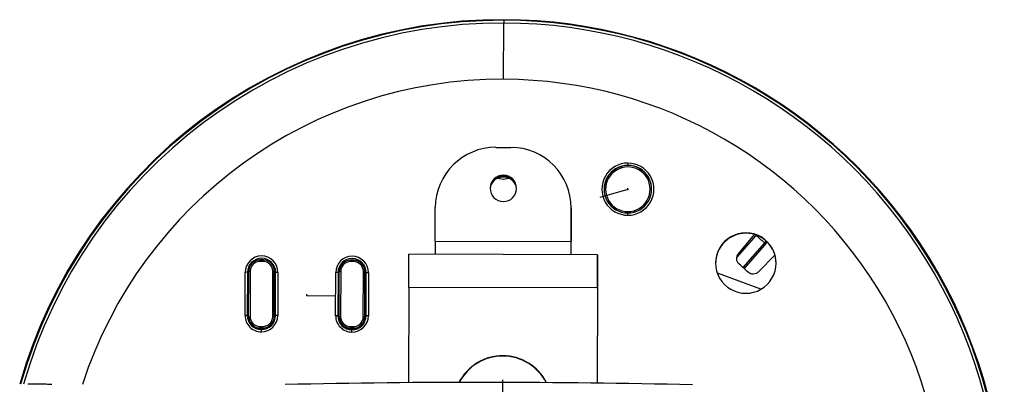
# Model space of a CAD drawing. Header units: millimetres. Extents: x -158 to 45, y -377 to 47.
# Tile 7 of 11: x -85 to 45, y -180 to -132. Entities that reach past the tile are written whole.
import ezdxf

# ---------------------------------------------------------------- set-up
doc = ezdxf.new("R2010")
doc.units = ezdxf.units.MM
doc.header["$PDSIZE"] = -1

msp = doc.modelspace()

# ---------------------------------------------------------------- linework, layer by layer
at = {"color": 7, "linetype": 'Continuous', "lineweight": 25}
for p, q in [((-21.36, -131.76), (-21.36, -131.68)), ((-21.38, -139.56), (-21.36, -132.12)), ((-22.41, -148.58), (-20.41, -148.58)), ((-5.71, -151.28), (-5.77, -151.09)), ((-4.92, -150.98), (-4.92, -150.96)), ((-21.42, -152.51), (-21.42, -152.41)), ((-22.15, -152.66), (-21.42, -152.8)), ((-21.42, -152.8), (-20.69, -152.66)), ((-30.44, -160.98), (-30.43, -156.55)), ((-12.43, -156.6), (-12.44, -161.02)), ((-12.44, -161.08), (-12.43, -156.66)), ((-12.43, -156.66), (-12.43, -156.6)), ((-4.13, -156.96), (-4.09, -157.15)), ((12.04, -160.23), (9.53, -163.12)), ((9.73, -162.65), (11.85, -160.11)), ((10.72, -159.89), (10.72, -159.95)), ((-30.44, -160.98), (-12.44, -161.02)), ((13.17, -161.22), (10.33, -164.48)), ((10.49, -164.63), (13.17, -161.55)), ((13.36, -161.01), (13.17, -161.22)), ((13.17, -161.55), (13.54, -161.13)), ((-8.95, -162.79), (-33.95, -162.72)), ((-8.95, -162.86), (-8.95, -162.79)), ((-8.95, -165.36), (-8.95, -162.86)), ((14.56, -162.84), (12.39, -165.06)), ((-53.73, -163.48), (-53.45, -163.45)), ((-53.65, -163.67), (-53.65, -163.47)), ((-53.65, -163.47), (-53.25, -163.47)), ((-53.25, -163.67), (-53.65, -163.67)), ((-53.63, -163.47), (-53.45, -163.47)), ((-53.45, -163.45), (-53.17, -163.48)), ((-53.45, -163.45), (-53.45, -163.47)), ((-53.45, -163.47), (-53.27, -163.47)), ((-53.25, -163.67), (-53.25, -163.47)), ((-41.73, -163.51), (-41.45, -163.49)), ((-41.65, -163.7), (-41.65, -163.51)), ((-41.65, -163.51), (-41.25, -163.51)), ((-41.25, -163.7), (-41.65, -163.7)), ((-41.62, -163.51), (-41.45, -163.5)), ((-41.45, -163.49), (-41.17, -163.51)), ((-41.45, -163.49), (-41.45, -163.5)), ((-41.45, -163.5), (-41.27, -163.51)), ((-41.25, -163.7), (-41.25, -163.51)), ((-55.64, -170.81), (-55.62, -165.11)), ((-55.32, -165.12), (-55.34, -170.82)), ((-55.2, -165.17), (-55.32, -165.12)), ((-55.2, -165.17), (-55.22, -170.87)), ((-55.11, -164.62), (-55.2, -165.17)), ((-55.2, -170.87), (-55.18, -165.17)), ((-55.18, -165.17), (-55.15, -164.87)), ((-55.17, -170.97), (-55.16, -164.97)), ((-55.16, -164.97), (-54.96, -164.97)), ((-54.96, -164.97), (-54.97, -170.96)), ((-51.97, -170.97), (-51.96, -164.97)), ((-51.96, -164.97), (-51.76, -164.98)), ((-51.7, -165.18), (-51.8, -164.59)), ((-51.76, -164.98), (-51.77, -170.98)), ((-51.77, -171.09), (-51.76, -165.09)), ((-51.76, -164.85), (-51.73, -165.18)), ((-51.76, -164.98), (-51.76, -165.09)), ((-51.73, -165.18), (-51.75, -170.88)), ((-51.72, -170.88), (-51.7, -165.18)), ((-51.7, -165.18), (-51.59, -165.13)), ((-51.6, -170.83), (-51.59, -165.13)), ((-51.29, -165.13), (-51.3, -170.82)), ((-43.64, -170.85), (-43.62, -165.15)), ((-43.32, -165.15), (-43.34, -170.85)), ((-43.2, -165.21), (-43.32, -165.15)), ((-43.2, -165.21), (-43.22, -170.9)), ((-43.11, -164.66), (-43.2, -165.21)), ((-43.2, -170.9), (-43.18, -165.21)), ((-43.18, -165.21), (-43.15, -164.91)), ((-43.17, -171), (-43.16, -165)), ((-43.16, -165), (-42.96, -165)), ((-42.96, -165), (-42.97, -171)), ((-39.97, -171), (-39.96, -165.01)), ((-39.96, -165.01), (-39.76, -165.01)), ((-39.7, -165.22), (-39.8, -164.63)), ((-39.76, -165.01), (-39.77, -171.01)), ((-39.77, -171.12), (-39.76, -165.12)), ((-39.76, -164.88), (-39.73, -165.22)), ((-39.76, -165.01), (-39.76, -165.12)), ((-39.73, -165.22), (-39.75, -170.91)), ((-39.72, -170.91), (-39.7, -165.22)), ((-39.7, -165.22), (-39.59, -165.16)), ((-39.6, -170.86), (-39.59, -165.16)), ((-39.29, -165.16), (-39.3, -170.86)), ((-8.95, -165.36), (-8.95, -165.29)), ((12.71, -167.35), (6.95, -165.24)), ((-33.96, -167.11), (-33.99, -179.72)), ((-8.96, -167.18), (-33.96, -167.11)), ((-8.96, -167.18), (-8.99, -179.79)), ((-8.96, -167.24), (-8.99, -179.79)), ((-55.22, -170.87), (-55.34, -170.82)), ((-55.16, -171.22), (-55.2, -170.87)), ((-51.75, -170.88), (-51.79, -171.27)), ((-51.72, -170.88), (-51.6, -170.83)), ((-43.22, -170.9), (-43.34, -170.85)), ((-39.72, -170.91), (-39.6, -170.86)), ((-55.17, -170.97), (-54.97, -170.96)), ((-55.17, -170.97), (-55.17, -171.08)), ((-55.17, -171.08), (-55.17, -171.17)), ((-51.97, -170.97), (-51.77, -170.98)), ((-51.78, -171.21), (-51.77, -171.09)), ((-51.77, -170.98), (-51.77, -171.09)), ((-43.16, -171.25), (-43.2, -170.9)), ((-43.17, -171), (-42.97, -171)), ((-43.17, -171), (-43.17, -171.11)), ((-43.17, -171.11), (-43.17, -171.2)), ((-39.97, -171), (-39.77, -171.01)), ((-39.75, -170.91), (-39.79, -171.31)), ((-39.78, -171.25), (-39.77, -171.12)), ((-39.77, -171.01), (-39.77, -171.12)), ((-53.74, -172.58), (-53.68, -172.58)), ((-53.68, -172.47), (-53.68, -172.27)), ((-53.68, -172.27), (-53.28, -172.27)), ((-53.28, -172.47), (-53.68, -172.47)), ((-53.68, -172.47), (-53.68, -172.58)), ((-53.68, -172.58), (-53.28, -172.58)), ((-53.47, -172.63), (-53.48, -172.69)), ((-53.28, -172.47), (-53.28, -172.27)), ((-53.28, -172.47), (-53.28, -172.58)), ((-53.28, -172.58), (-53.2, -172.58)), ((-41.74, -172.61), (-41.68, -172.61)), ((-41.68, -172.5), (-41.68, -172.3)), ((-41.68, -172.3), (-41.28, -172.3)), ((-41.28, -172.51), (-41.68, -172.5)), ((-41.68, -172.5), (-41.68, -172.61)), ((-41.68, -172.61), (-41.28, -172.61)), ((-41.47, -172.66), (-41.48, -172.72)), ((-41.28, -172.51), (-41.28, -172.3)), ((-41.28, -172.51), (-41.28, -172.61)), ((-41.28, -172.61), (-41.2, -172.61)), ((-21.48, -176.2), (-21.48, -176.15))]:
    msp.add_line(p, q, dxfattribs=at)
at = {"color": 7, "linetype": 'Continuous'}
for p, q in [((-4.92, -154.16), (-8.65, -155.2)), ((-4.92, -154.16), (-4.92, -153.98)), ((-47.46, -168.2), (-47.46, -168.02)), ((-47.46, -168.2), (-43.6, -168.21)), ((-21.51, -187.06), (-21.49, -179.32))]:
    msp.add_line(p, q, dxfattribs=at)
at = {"color": 7, "linetype": 'Continuous', "lineweight": 25, "flags": 128}
for points in [[(-21.36, -131.76), (-21.36, -131.77), (-21.36, -131.79), (-21.36, -131.82), (-21.36, -131.86), (-21.36, -131.91), (-21.36, -131.97), (-21.36, -132.04), (-21.36, -132.12)], [(-4.91, -150.66), (-4.91, -150.72), (-4.91, -150.77), (-4.91, -150.82), (-4.92, -150.87), (-4.92, -150.91), (-4.92, -150.94), (-4.92, -150.96), (-4.92, -150.96)], [(-4.93, -157.55), (-4.93, -157.5), (-4.93, -157.44), (-4.93, -157.39), (-4.93, -157.34), (-4.93, -157.31), (-4.93, -157.28), (-4.93, -157.27), (-4.93, -157.26)], [(-30.44, -160.98), (-30.44, -161.36), (-30.45, -161.74), (-30.45, -162.08), (-30.45, -162.38), (-30.45, -162.62), (-30.45, -162.73)], [(-12.45, -162.78), (-12.45, -162.67), (-12.45, -162.43), (-12.45, -162.13), (-12.45, -161.79), (-12.44, -161.41), (-12.44, -161.02)], [(-12.45, -162.78), (-12.45, -161.96), (-12.44, -161.08)], [(-33.96, -167.11), (-33.96, -166.24), (-33.96, -165.4), (-33.95, -164.63), (-33.95, -163.96), (-33.95, -163.42), (-33.95, -163.02), (-33.95, -162.79), (-33.95, -162.72)], [(-8.95, -162.79), (-8.95, -162.85), (-8.95, -163.09), (-8.95, -163.49), (-8.95, -164.03), (-8.95, -164.7), (-8.96, -165.47), (-8.96, -166.31), (-8.96, -167.18)], [(-52.91, -163.51), (-53.45, -163.43), (-53.98, -163.51)], [(-40.91, -163.55), (-41.45, -163.46), (-41.98, -163.54)], [(-8.96, -167.24), (-8.96, -166.85), (-8.96, -166.48), (-8.96, -166.14), (-8.96, -165.84), (-8.96, -165.6), (-8.96, -165.42), (-8.95, -165.32), (-8.95, -165.29)], [(-53.48, -172.98), (-53.48, -172.93), (-53.48, -172.87), (-53.48, -172.82), (-53.48, -172.78), (-53.48, -172.74), (-53.48, -172.71), (-53.48, -172.7), (-53.48, -172.69)], [(-41.48, -173.02), (-41.48, -172.96), (-41.48, -172.91), (-41.48, -172.86), (-41.48, -172.81), (-41.48, -172.78), (-41.48, -172.75), (-41.48, -172.73), (-41.48, -172.72)]]:
    msp.add_lwpolyline(points, dxfattribs=at)
at = {"color": 7, "linetype": 'Continuous', "lineweight": 25}
for centre, radius, start, end in [((-21.55, -198.18), 66.5, 89.8375, 164.0679), ((-21.53, -198.16), 66.48, 269.8306, 89.8554), ((-21.55, -198.12), 66.36, 89.8381, 164.0795), ((-21.55, -198.11), 65.99, 89.8375, 163.9906), ((-21.53, -198.11), 66.35, 269.8306, 89.8554), ((-21.53, -198.1), 65.98, 269.8306, 89.8554), ((-21.55, -198.06), 58.5, 89.8381, 161.9886), ((-21.53, -198.05), 58.48, 269.8307, 89.8553), ((-22.43, -156.57), 8, 89.8352, 179.8352), ((-20.43, -156.58), 8, 359.8508, 89.8508), ((-4.92, -154.11), 3.45, 89.8317, 269.8543), ((-4.92, -154.11), 3.15, 89.8312, 269.8548), ((-4.92, -154.13), 3.15, 105.5033, 179.8462), ((-4.92, -154.12), 2.95, 105.5081, 285.5274), ((-4.92, -154.13), 3.15, 359.8599, 105.5197), ((-4.92, -154.12), 2.95, 285.5081, 105.5274), ((-4.92, -154.11), 3.45, 269.8317, 89.8543), ((-4.92, -154.11), 3.15, 269.8312, 89.8548), ((-21.42, -154), 1.75, 359.8556, 179.8305), ((-21.42, -154.06), 1.75, 359.8556, 179.8305), ((-21.42, -154.31), 1.81, 89.8369, 162.5843), ((-21.42, -154.28), 1.87, 89.8402, 142.4684), ((-21.42, -154.28), 1.87, 37.2332, 89.8458), ((-21.42, -154.31), 1.81, 17.1173, 89.8491), ((-21.42, -154), 1.75, 179.8556, 359.8305), ((10.71, -163.89), 4, 89.8311, 269.8549), ((10.71, -163.94), 4, 89.8345, 179.8437), ((10.71, -163.89), 4, 269.8311, 89.8549), ((10.71, -163.94), 4, 359.8579, 89.8515), ((-21.54, -199.93), 52, 48.1153, 49.768), ((-53.45, -165.12), 2.17, 359.8556, 179.8305), ((-41.45, -165.15), 2.17, 359.8556, 179.8305), ((-53.45, -165.13), 1.87, 359.8556, 179.8305), ((-53.66, -164.97), 1.5, 89.8352, 179.8352), ((-53.66, -164.97), 1.3, 89.8352, 179.8352), ((-53.26, -164.97), 1.5, 359.8508, 89.8508), ((-53.26, -164.97), 1.3, 359.8508, 89.8508), ((-41.45, -165.16), 1.87, 359.8556, 179.8305), ((-41.66, -165.01), 1.5, 89.8352, 179.8352), ((-41.66, -165), 1.3, 89.8352, 179.8352), ((-41.26, -165.01), 1.5, 359.8508, 89.8508), ((-41.26, -165), 1.3, 359.8508, 89.8508), ((-21.54, -199.87), 47.63, 46.9119, 48.7897), ((-55.56, -168.73), 3.62, 86.2039, 90.9459), ((-51.37, -168.75), 3.62, 88.7401, 93.4822), ((-43.56, -168.77), 3.62, 86.2039, 90.9459), ((-39.37, -168.78), 3.62, 88.7401, 93.4822), ((-53.47, -170.82), 2.17, 179.8508, 269.8508), ((-55.58, -174.43), 3.62, 86.2039, 90.9459), ((-53.47, -170.82), 1.87, 179.8508, 269.8508), ((-53.47, -170.88), 1.75, 179.8434, 205.8095), ((-53.47, -170.82), 2.17, 269.8352, 359.8352), ((-53.47, -170.82), 1.87, 269.8352, 359.8352), ((-53.47, -170.88), 1.75, 330.4788, 359.8425), ((-51.38, -174.44), 3.62, 88.7401, 93.4822), ((-43.58, -174.47), 3.62, 86.2039, 90.9459), ((-41.47, -170.85), 2.17, 179.8508, 269.8508), ((-41.47, -170.86), 1.87, 179.8508, 269.8508), ((-41.47, -170.85), 2.17, 269.8352, 359.8352), ((-41.47, -170.86), 1.87, 269.8352, 359.8352), ((-39.38, -174.48), 3.62, 88.7401, 93.4822), ((-53.67, -170.97), 1.5, 179.8508, 269.8508), ((-53.67, -170.97), 1.3, 179.8508, 269.8508), ((-53.47, -170.88), 1.75, 269.8418, 311.7747), ((-53.27, -170.97), 1.3, 269.8352, 359.8352), ((-53.27, -170.97), 1.5, 269.8352, 359.8352), ((-41.47, -170.91), 1.75, 179.8434, 205.8095), ((-41.67, -171), 1.5, 179.8508, 269.8508), ((-41.67, -171), 1.3, 179.8508, 269.8508), ((-41.27, -171), 1.3, 269.8352, 359.8352), ((-41.27, -171.01), 1.5, 269.8352, 359.8352), ((-41.47, -170.91), 1.75, 330.4788, 359.8425), ((-53.47, -170.88), 1.75, 230.2821, 269.8441), ((-53.47, -170.88), 1.73, 244.7407, 295.5309), ((-41.47, -170.91), 1.75, 230.2821, 269.8441), ((-41.47, -170.91), 1.73, 244.7407, 295.5309), ((-41.47, -170.91), 1.75, 269.8418, 311.7747), ((-21.5, -182.65), 6.5, 89.8393, 153.035), ((-21.5, -182.7), 6.5, 89.8393, 152.4563), ((-21.5, -182.65), 6.5, 26.66, 89.8467), ((-21.5, -182.7), 6.5, 27.2386, 89.8467), ((-24.24, -1368.53), 1188.85, 88.65534, 91.25681)]:
    msp.add_arc(centre, radius, start, end, dxfattribs=at)
for points, knots in [([(9.84, -164.04), (9.75, -163.94), (9.57, -163.75), (9.48, -163.37), (9.51, -162.97), (9.66, -162.76), (9.73, -162.65)], [0, 0, 0, 0, 0.250033, 0.499871, 0.749246, 1, 1, 1, 1]), ([(12.39, -165.06), (12.29, -165.14), (12.09, -165.3), (11.7, -165.38), (11.31, -165.32), (11.1, -165.16), (10.99, -165.09)], [0, 0, 0, 0, 0.250033, 0.499871, 0.749246, 1, 1, 1, 1]), ([(-81.25, -179.95), (-81.37, -179.94), (-81.71, -179.94), (-82.4, -179.93), (-83.26, -179.92), (-83.97, -179.93), (-84.31, -179.93), (-84.42, -179.93)], [0, 0, 0, 0, 0.128675, 0.37708, 0.625719, 0.874307, 1, 1, 1, 1])]:
    msp.add_open_spline(points, degree=3, knots=knots, dxfattribs=at)
at = {"color": 7, "linetype": 'Continuous'}
for p in [(-4.92, -154.16), (-47.46, -168.2)]:
    msp.add_point(p, dxfattribs=at)

doc.saveas('drawing.dxf')
